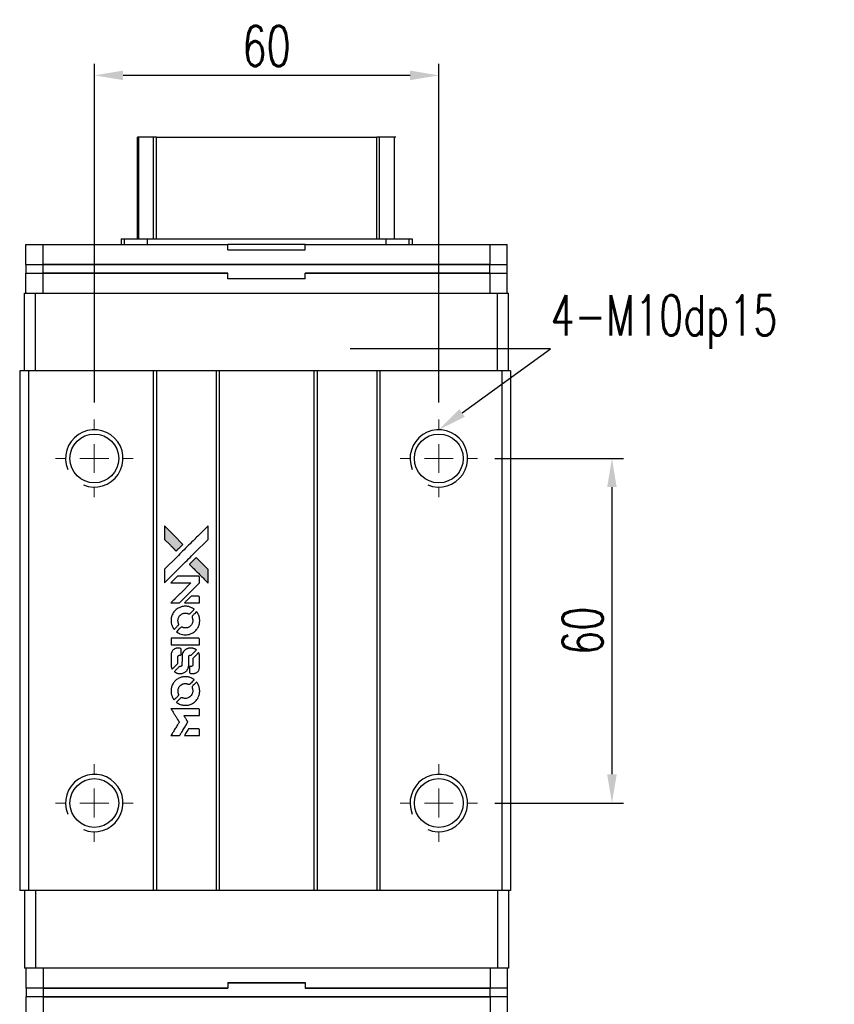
# Model space of a CAD drawing. Header units: millimetres. Extents: x 169 to 660, y 130 to 535.
# Tile 2 of 3: x 205 to 347, y 364 to 535. Entities that reach past the tile are written whole.
import ezdxf
from ezdxf import colors
from ezdxf.entities.mleader import LeaderData, LeaderLine
from ezdxf.math import Vec2, Vec3

# ---------------------------------------------------------------- set-up
doc = ezdxf.new("R2010")
doc.units = ezdxf.units.MM
doc.header["$PDSIZE"] = -1
doc.layers.add('DIM', color=4, linetype='Continuous')
doc.styles.add('CHN', font='SIMPLEX.shx', dxfattribs={"width": 0.7, "bigfont": 'CHINESET.shx'})
doc.styles.add('DIM-7', font='SIMPLEX.shx', dxfattribs={"width": 0.7, "bigfont": 'chineset.shx'})
doc.dimstyles.new('CNS', dxfattribs={"dimtxt": 3.5, "dimasz": 2.5, "dimexe": 1, "dimexo": 1.5, "dimgap": 0.09, "dimtad": 0, "dimdsep": 46, "dimtxsty": 'DIM-7', "dimcen": 0.09, "dimclrd": 1, "dimclre": 1, "dimclrt": 4, "dimadec": 0, "dimazin": 0, "dimtfac": 1, "dimtix": 1, "dimtmove": 2, "dimatfit": 3, "dimfxl": 1, "dimtvp": 0.971429, "dimtolj": 1, "dimarcsym": 0})

# ---------------------------------------------------------------- blocks, each defined once
blk = doc.blocks.new('SW_CENTERMARKSYMBOL_3')
at = {"color": 0, "linetype": 'Continuous', "lineweight": 18}
for p, q in [((0, 5), (0, 6.75)), ((0, 0), (0, 2.5)), ((-5, 0), (-6.75, 0)), ((0, 0), (-2.5, 0)), ((0, 0), (0, -2.5)), ((0, 0), (2.5, 0)), ((5, 0), (6.75, 0)), ((0, -5), (0, -6.75))]:
    blk.add_line(p, q, dxfattribs=at)
blk = doc.blocks.new('SW_CENTERMARKSYMBOL_4')
at = {"color": 0, "linetype": 'Continuous', "lineweight": 18}
for p, q in [((0, 5), (0, 6.75)), ((0, 0), (0, 2.5)), ((-5, 0), (-6.75, 0)), ((0, 0), (-2.5, 0)), ((0, 0), (0, -2.5)), ((0, 0), (2.5, 0)), ((5, 0), (6.75, 0)), ((0, -5), (0, -6.75))]:
    blk.add_line(p, q, dxfattribs=at)
blk = doc.blocks.new('SW_CENTERMARKSYMBOL_5')
at = {"color": 0, "linetype": 'Continuous', "lineweight": 18}
for p, q in [((0, 5), (0, 6.75)), ((0, 0), (0, 2.5)), ((-5, 0), (-6.75, 0)), ((0, 0), (-2.5, 0)), ((0, 0), (0, -2.5)), ((0, 0), (2.5, 0)), ((5, 0), (6.75, 0)), ((0, -5), (0, -6.75))]:
    blk.add_line(p, q, dxfattribs=at)
blk = doc.blocks.new('SW_CENTERMARKSYMBOL_6')
at = {"color": 0, "linetype": 'Continuous', "lineweight": 18}
for p, q in [((0, 5), (0, 6.75)), ((0, 0), (0, 2.5)), ((-5, 0), (-6.75, 0)), ((0, 0), (-2.5, 0)), ((0, 0), (0, -2.5)), ((0, 0), (2.5, 0)), ((5, 0), (6.75, 0)), ((0, -5), (0, -6.75))]:
    blk.add_line(p, q, dxfattribs=at)
blk = doc.blocks.new('LOGO2')
at = {"linetype": 'Continuous'}
h = blk.add_hatch(color=22, dxfattribs=at)
h.dxf.hatch_style = 1
h.paths.add_polyline_path([(583.53, 1429.73), (583.53, 1428.55), (583.53, 1427.37), (584.56, 1426.35, 0.000288), (584.95, 1425.96, 0.000479), (585.28, 1425.63, 0.000013), (585.58, 1425.34, 0.197177), (585.59, 1425.34, 0.197497), (585.59, 1425.34, 0.00004), (585.76, 1425.51, 0.000834), (585.95, 1425.7, 0.000506), (586.18, 1425.92), (586.76, 1426.5), (585.15, 1428.12)])
h.paths.add_polyline_path([(589.06, 1424.2), (588.47, 1423.62, 0.000476), (588.25, 1423.39, 0.000789), (588.06, 1423.2, 0.000035), (587.89, 1423.03, 0.19758), (587.89, 1423.03, 0.198396), (587.89, 1423.02, 0.000019), (588.12, 1422.79, 0.000582), (588.38, 1422.53, 0.000351), (588.68, 1422.23, 0.000108), (589.98, 1420.93, 0.000692), (590.64, 1420.28, 0.000077), (591.09, 1419.83, 0.197527), (591.11, 1419.82, 0.410181), (591.12, 1419.83, 0.000493), (591.12, 1420.07, 0.002424), (591.12, 1420.41, 0.000529), (591.12, 1420.98), (591.12, 1422.14), (590.09, 1423.17)])
at = {"color": 22}
for points in [[(584.56, 1426.35, 0.000288), (584.95, 1425.96, 0.000479), (585.28, 1425.63, 0.000013), (585.58, 1425.34, 0.197177), (585.59, 1425.34, 0.197497), (585.59, 1425.34, 0.00004), (585.76, 1425.51, 0.000836), (585.95, 1425.7, 0.000505), (586.18, 1425.92), (586.76, 1426.5), (585.15, 1428.12), (583.53, 1429.73), (583.53, 1428.55), (583.53, 1427.37)], [(584.95, 1421.21, -0.000056), (585.66, 1421.92, -0.000021), (586.65, 1422.91, -0.000021), (587.73, 1423.99, -0.000025), (588.75, 1425), (591.12, 1427.37), (591.12, 1428.54), (591.12, 1429.72), (589.52, 1428.13, 0.000274), (588.76, 1427.37, 0.000123), (587.75, 1426.37, 0.000121), (586.69, 1425.31, 0.000165), (585.73, 1424.35), (583.53, 1422.16), (583.53, 1420.98), (583.53, 1419.8)], [(588.68, 1422.23, 0.000108), (589.98, 1420.93, 0.000692), (590.64, 1420.28, 0.000077), (591.09, 1419.83, 0.197527), (591.11, 1419.82, 0.410182), (591.12, 1419.83, 0.000493), (591.12, 1420.07, 0.002424), (591.12, 1420.41, 0.000529), (591.12, 1420.98), (591.12, 1422.14), (590.09, 1423.17), (589.06, 1424.2), (588.47, 1423.62, 0.000476), (588.25, 1423.39, 0.000789), (588.06, 1423.2, 0.000035), (587.89, 1423.03, 0.19758), (587.89, 1423.03, 0.198396), (587.89, 1423.02, 0.000019), (588.12, 1422.79, 0.000582), (588.38, 1422.53, 0.000351)], [(585.41, 1416.31), (586.17, 1416.31), (587.91, 1418.06), (589.66, 1419.81), (589.66, 1420.29, 0.0008), (589.66, 1420.61, 0.010795), (589.65, 1420.72, 0.030495), (589.64, 1420.78, 0.080372), (589.63, 1420.83, 0.03816), (589.6, 1420.87, 0.041799), (589.57, 1420.91, 0.042486), (589.53, 1420.93, 0.042078), (589.49, 1420.96, 0.099276), (589.43, 1420.97, 0.003302), (589.19, 1420.97, 0.002586), (588.77, 1420.98, 0.000204), (587.64, 1420.97), (585.83, 1420.97), (585.25, 1420.39), (584.66, 1419.81), (586.4, 1419.8), (588.14, 1419.79), (586.42, 1418.08, 0.000253), (585.76, 1417.42, 0.000412), (585.2, 1416.87, 0.000041), (584.7, 1416.36, 0.041338), (584.68, 1416.34), (584.66, 1416.31)], [(588.34, 1416.31), (589.66, 1416.31), (589.66, 1416.8), (589.65, 1417.29), (589.62, 1417.35, 0.03146), (589.6, 1417.37, 0.026444), (589.58, 1417.4, 0.026444), (589.55, 1417.42, 0.031457), (589.53, 1417.44), (589.47, 1417.47), (588.82, 1417.48), (588.17, 1417.48), (587.6, 1416.9, 0.000745), (587.38, 1416.68, 0.001228), (587.19, 1416.49, 0.000087), (587.03, 1416.32, 0.195134), (587.03, 1416.32, 0.412117), (587.03, 1416.31, 0.000048), (587.41, 1416.31, 0.00109), (587.84, 1416.31, 0.000653)], [(584.7, 1412.97, 0.023681), (584.73, 1412.76, 0.022402), (584.78, 1412.55, 0.021929), (584.85, 1412.35, 0.020503), (584.94, 1412.15, 0.013745), (585, 1412.03, 0.009767), (585.07, 1411.9, 0.009658), (585.15, 1411.79, 0.027804), (585.21, 1411.71), (585.23, 1411.69), (585.59, 1412.05, 0.002053), (585.77, 1412.23, 0.006738), (585.88, 1412.35, 0.007826), (585.96, 1412.43, 0.063909), (585.99, 1412.47, 0.061532), (586.01, 1412.54, 0.068674), (586.02, 1412.6, 0.052072), (586, 1412.68, 0.019648), (585.97, 1412.79, -0.018366), (585.93, 1412.92, -0.0288), (585.9, 1413.04, -0.029061), (585.89, 1413.16, -0.019155), (585.89, 1413.29, -0.053809), (585.94, 1413.58, -0.058833), (586.04, 1413.85, -0.058566), (586.2, 1414.09, -0.052525), (586.42, 1414.29, -0.044733), (586.61, 1414.4, -0.040573), (586.82, 1414.49, -0.041123), (587.04, 1414.53, -0.04951), (587.25, 1414.54, -0.017369), (587.34, 1414.53, -0.024255), (587.43, 1414.51, -0.023787), (587.52, 1414.49, -0.015798), (587.61, 1414.45, 0.010631), (587.67, 1414.43, 0.033653), (587.71, 1414.42, 0.037806), (587.76, 1414.41, 0.016307), (587.81, 1414.41, 0.068179), (587.92, 1414.43, 0.095747), (588, 1414.47, 0.033418), (588.11, 1414.57, 0.002133), (588.42, 1414.88, 0.001452), (588.59, 1415.06, 0.012393), (588.67, 1415.14, 0.020479), (588.71, 1415.19, 0.344362), (588.71, 1415.21, 0.074287), (588.66, 1415.25, 0.005454), (588.53, 1415.34, 0.008391), (588.39, 1415.42, 0.017097), (588.27, 1415.48, 0.027375), (588.04, 1415.58, 0.02835), (587.8, 1415.66, 0.027723), (587.54, 1415.7, 0.023913), (587.27, 1415.72, 0.027047), (586.94, 1415.72, 0.031685), (586.64, 1415.67, 0.032425), (586.35, 1415.59, 0.031013), (586.07, 1415.47, 0.037914), (585.73, 1415.27, 0.040153), (585.44, 1415.03, 0.039834), (585.18, 1414.74, 0.036173), (584.97, 1414.4, 0.040752), (584.83, 1414.08, 0.035885), (584.73, 1413.71, 0.035491), (584.68, 1413.34, 0.037615)], [(585.71, 1411.22, 0.018008), (585.82, 1411.15, 0.009842), (585.95, 1411.07, 0.009807), (586.1, 1411, 0.015716), (586.22, 1410.94, 0.048467), (586.66, 1410.8, 0.045841), (587.14, 1410.75, 0.046006), (587.61, 1410.78, 0.049638), (588.06, 1410.9, 0.064819), (588.64, 1411.2, 0.06695), (589.11, 1411.65, 0.066691), (589.45, 1412.2, 0.063505), (589.65, 1412.83, 0.03135), (589.66, 1413, 0.010439), (589.67, 1413.24, 0.010391), (589.66, 1413.47, 0.032408), (589.64, 1413.63, 0.015696), (589.61, 1413.82, 0.018095), (589.56, 1414, 0.018551), (589.5, 1414.17, 0.018352), (589.42, 1414.33, 0.015568), (589.37, 1414.44, 0.009832), (589.29, 1414.56, 0.009795), (589.22, 1414.68, 0.023727), (589.16, 1414.76), (589.13, 1414.79), (588.77, 1414.43, 0.001528), (588.57, 1414.23, 0.010022), (588.47, 1414.12, 0.019586), (588.41, 1414.06, 0.061865), (588.38, 1414.01, 0.055054), (588.35, 1413.93, 0.061607), (588.35, 1413.85, 0.048725), (588.36, 1413.76, 0.020221), (588.39, 1413.64, -0.017722), (588.43, 1413.52, -0.02685), (588.45, 1413.4, -0.02759), (588.46, 1413.29, -0.020233), (588.46, 1413.17, -0.04793), (588.43, 1412.93, -0.048386), (588.35, 1412.7, -0.047866), (588.22, 1412.49, -0.044964), (588.06, 1412.3, -0.04333), (587.87, 1412.15, -0.050921), (587.66, 1412.03, -0.051473), (587.43, 1411.97, -0.0459), (587.19, 1411.94, -0.019014), (587.07, 1411.95, -0.024114), (586.96, 1411.96, -0.025081), (586.86, 1411.99, -0.023892), (586.76, 1412.02, 0.008624), (586.68, 1412.05, 0.026486), (586.62, 1412.06, 0.035074), (586.58, 1412.07, 0.02756), (586.52, 1412.07, 0.087163), (586.44, 1412.06, 0.073291), (586.36, 1412.01, 0.028074), (586.25, 1411.91, 0.002594), (585.99, 1411.66), (585.62, 1411.29)], [(587.17, 1409), (589.65, 1409), (589.65, 1409.49), (589.65, 1409.98), (589.63, 1410.04, 0.071429), (589.59, 1410.08, 0.054799), (589.54, 1410.13, 0.053585), (589.48, 1410.16, 0.060698), (589.42, 1410.17, 0.033975), (589.32, 1410.18), (588.05, 1410.18, 0.000726), (586.82, 1410.18, 0.001084), (585.74, 1410.17), (584.68, 1410.17), (584.68, 1409.58), (584.68, 1409)], [(584.69, 1405.36, 0.018538), (584.7, 1405.28, 0.010695), (584.72, 1405.2, 0.01068), (584.74, 1405.11, 0.017678), (584.76, 1405.03, 0.013849), (584.79, 1404.95, 0.011814), (584.83, 1404.86, 0.004513), (584.86, 1404.78, 0.290035), (584.88, 1404.77, 0.196418), (584.88, 1404.78, 0.000124), (585.03, 1404.92, 0.001477), (585.19, 1405.08, 0.000898), (585.38, 1405.27), (585.88, 1405.77), (585.88, 1406.39, -0.001471), (585.88, 1406.86, -0.028714), (585.89, 1407, -0.097073), (585.92, 1407.08, -0.084199), (585.98, 1407.15, -0.042698), (586.02, 1407.18, -0.053912), (586.07, 1407.21, -0.051004), (586.12, 1407.22, -0.032967), (586.18, 1407.22, 0.00807), (586.21, 1407.22, 0.003023), (586.26, 1407.22, 0.002994), (586.31, 1407.23, 0.003629), (586.35, 1407.23), (586.46, 1407.24), (586.46, 1407.71, 0.001618), (586.46, 1407.94, 0.005206), (586.45, 1408.09, 0.00535), (586.45, 1408.19, 0.060675), (586.44, 1408.24, 0.048484), (586.43, 1408.26, 0.02389), (586.42, 1408.29, 0.022812), (586.4, 1408.31, 0.02462), (586.38, 1408.34, 0.061781), (586.32, 1408.39, 0.080179), (586.25, 1408.41, 0.048561), (586.16, 1408.43, 0.010021), (585.99, 1408.43, 0.016602), (585.77, 1408.42, 0.031409), (585.6, 1408.4, 0.036474), (585.44, 1408.36, 0.03439), (585.29, 1408.29, 0.065928), (585.06, 1408.13, 0.069066), (584.88, 1407.91, 0.065697), (584.75, 1407.64, 0.051559), (584.69, 1407.33, 0.020904), (584.69, 1407.16, 0.000451), (584.68, 1406.34, 0.000419), (584.68, 1405.52, 0.022759)], [(585.33, 1404.27, 0.023289), (585.45, 1404.2, 0.026845), (585.57, 1404.13, 0.026047), (585.7, 1404.09, 0.019751), (585.85, 1404.04, 0.013249), (585.93, 1404.03, 0.025169), (586, 1404.02, 0.016532), (586.08, 1404.01, 0.002937), (586.24, 1404.01, 0.003317), (586.38, 1404.01, 0.011808), (586.47, 1404.02, 0.01777), (586.53, 1404.02, 0.021476), (586.6, 1404.03, 0.04325), (586.86, 1404.12, 0.045753), (587.1, 1404.24, 0.04649), (587.31, 1404.41, 0.047672), (587.49, 1404.61, 0.025315), (587.54, 1404.69, 0.015208), (587.6, 1404.8, 0.01512), (587.65, 1404.91, 0.022488), (587.69, 1405.01, 0.027857), (587.73, 1405.17, 0.034138), (587.75, 1405.32, 0.014286), (587.76, 1405.55, 0.00124), (587.76, 1406.13, -0.00103), (587.76, 1406.49, -0.002552), (587.76, 1406.75, -0.001594), (587.76, 1406.95, -0.047676), (587.77, 1407, -0.085307), (587.8, 1407.09, -0.097789), (587.87, 1407.15, -0.085947), (587.95, 1407.2, -0.051339), (588.07, 1407.22, 0.014634), (588.11, 1407.22, 0.015028), (588.15, 1407.23, 0.014927), (588.18, 1407.24, 0.059415), (588.2, 1407.24, 0.070595), (588.24, 1407.27, 0.00028), (588.66, 1407.69, 0.000111), (589.08, 1408.11, 0.200239), (589.09, 1408.13, 0.268906), (589.09, 1408.14, 0.001866), (588.98, 1408.2, 0.007532), (588.88, 1408.25, 0.017818), (588.81, 1408.29, 0.013256), (588.72, 1408.32, 0.011636), (588.63, 1408.35, 0.011528), (588.54, 1408.38, 0.012303), (588.45, 1408.4, 0.0423), (588.31, 1408.42, 0.013657), (588.1, 1408.42, 0.013857), (587.89, 1408.42, 0.037428), (587.74, 1408.4, 0.014927), (587.64, 1408.37, 0.0122), (587.53, 1408.34, 0.012518), (587.43, 1408.3, 0.023062), (587.36, 1408.27, 0.065961), (587.08, 1408.08, 0.06055), (586.85, 1407.82, 0.059676), (586.68, 1407.51, 0.060497), (586.6, 1407.16, 0.025683), (586.59, 1407.09, 0.001528), (586.59, 1406.87, 0.002124), (586.59, 1406.59, 0.001173), (586.59, 1406.25, -0.000809), (586.58, 1405.65, -0.017164), (586.58, 1405.48, -0.063931), (586.56, 1405.38, -0.108429), (586.52, 1405.31, -0.052941), (586.47, 1405.28, -0.063675), (586.42, 1405.25, -0.050562), (586.36, 1405.24, -0.020337), (586.27, 1405.23, 0.009897), (586.22, 1405.22, 0.016482), (586.17, 1405.22, 0.019019), (586.14, 1405.21, 0.06043), (586.11, 1405.2, 0.076267), (586.06, 1405.16, 0.00054), (585.68, 1404.77, 0.000307), (585.28, 1404.37, 0.142594), (585.26, 1404.34, 0.232419), (585.27, 1404.33, 0.022995), (585.28, 1404.31, 0.024627), (585.31, 1404.29, 0.015407)], [(587.91, 1404.2, 0.065483), (587.94, 1404.15, 0.053271), (587.98, 1404.1, 0.052018), (588.04, 1404.05, 0.0556), (588.1, 1404.02, 0.036839), (588.14, 1404.01, 0.026922), (588.18, 1404.01, 0.016905), (588.25, 1404, 0.004317), (588.35, 1404, 0.016369), (588.56, 1404.01, 0.029936), (588.74, 1404.03, 0.03418), (588.89, 1404.07, 0.031327), (589.04, 1404.14, 0.046935), (589.23, 1404.25, 0.054053), (589.38, 1404.39, 0.053701), (589.5, 1404.56, 0.045364), (589.58, 1404.76, 0.032479), (589.63, 1404.94, 0.03386), (589.65, 1405.12, 0.013578), (589.66, 1405.4, 0.001155), (589.66, 1406.13, 0.000413), (589.65, 1406.75, 0.005008), (589.65, 1406.99, 0.013199), (589.64, 1407.13, 0.033956), (589.63, 1407.22, 0.013909), (589.6, 1407.32, 0.010864), (589.57, 1407.43, 0.010938), (589.54, 1407.53, 0.028702), (589.51, 1407.6), (589.48, 1407.65), (588.97, 1407.15), (588.46, 1406.65), (588.46, 1406.06, -0.001504), (588.46, 1405.81, -0.00328), (588.46, 1405.62, -0.001901), (588.46, 1405.47, -0.061333), (588.45, 1405.43, -0.063621), (588.43, 1405.38, -0.048633), (588.4, 1405.33, -0.046769), (588.35, 1405.29, -0.047961), (588.3, 1405.26, -0.02678), (588.25, 1405.24, -0.050957), (588.22, 1405.23, -0.029398), (588.17, 1405.22, -0.00401), (588.06, 1405.22), (587.89, 1405.21), (587.89, 1404.74, 0.001061), (587.89, 1404.46, 0.009147), (587.89, 1404.33, 0.020721), (587.9, 1404.26, 0.051619)], [(584.7, 1400.71, 0.024131), (584.73, 1400.49, 0.022344), (584.78, 1400.28, 0.021883), (584.86, 1400.06, 0.020884), (584.95, 1399.85, 0.010669), (585.01, 1399.74, 0.010389), (585.08, 1399.62, 0.010913), (585.15, 1399.51, 0.022227), (585.2, 1399.44), (585.23, 1399.41), (585.6, 1399.78, 0.002452), (585.74, 1399.93, 0.003628), (585.87, 1400.06, 0.001662), (585.97, 1400.17, 0.070159), (585.99, 1400.2, 0.047671), (586, 1400.22, 0.018624), (586.01, 1400.25, 0.017921), (586.01, 1400.29, 0.018804), (586.01, 1400.32, 0.018255), (586.02, 1400.37, 0.041312), (586.01, 1400.41, 0.037164), (586, 1400.44, 0.012342), (585.98, 1400.49, -0.015101), (585.94, 1400.62, -0.035998), (585.91, 1400.72, -0.033244), (585.9, 1400.82, -0.011249), (585.9, 1400.97, -0.004059), (585.9, 1401.1, -0.019693), (585.9, 1401.17, -0.027943), (585.91, 1401.22, -0.014411), (585.93, 1401.3, -0.033089), (585.98, 1401.46, -0.033887), (586.06, 1401.62, -0.034021), (586.16, 1401.77, -0.033942), (586.28, 1401.9, -0.02816), (586.42, 1402.01, -0.035032), (586.56, 1402.11, -0.035269), (586.71, 1402.18, -0.029196), (586.87, 1402.23, -0.037862), (587.07, 1402.27, -0.043657), (587.25, 1402.27, -0.043064), (587.44, 1402.24, -0.035184), (587.63, 1402.18, 0.033699), (587.72, 1402.15, 0.052815), (587.8, 1402.14, 0.059167), (587.88, 1402.14, 0.058972), (587.95, 1402.17, 0.059208), (588.01, 1402.2, 0.021125), (588.08, 1402.26, 0.008691), (588.2, 1402.38, 0.000851), (588.47, 1402.66, 0.001873), (588.61, 1402.8, 0.013884), (588.68, 1402.87, 0.022355), (588.71, 1402.92, 0.341453), (588.71, 1402.93, 0.073011), (588.67, 1402.97, 0.004587), (588.54, 1403.06, 0.00748), (588.4, 1403.14, 0.016837), (588.29, 1403.2, 0.028606), (588.03, 1403.31, 0.031352), (587.77, 1403.39, 0.031004), (587.5, 1403.44, 0.0268), (587.21, 1403.45, 0.026698), (586.9, 1403.44, 0.03002), (586.6, 1403.39, 0.030357), (586.32, 1403.31, 0.028554), (586.05, 1403.19, 0.062944), (585.53, 1402.85, 0.062206), (585.12, 1402.39, 0.062448), (584.83, 1401.84, 0.064355), (584.69, 1401.25, 0.017377), (584.69, 1401.13, 0.008369), (584.68, 1400.98, 0.008367), (584.69, 1400.82, 0.01757)], [(585.71, 1398.95, 0.064158), (586.28, 1398.64, 0.06356), (586.92, 1398.49, 0.064004), (587.57, 1398.5, 0.066747), (588.19, 1398.68, 0.04321), (588.58, 1398.89, 0.044737), (588.91, 1399.17, 0.044901), (589.2, 1399.49, 0.044184), (589.42, 1399.87, 0.026293), (589.54, 1400.15, 0.033344), (589.62, 1400.43, 0.033227), (589.66, 1400.71, 0.025815), (589.67, 1401.02, 0.023119), (589.65, 1401.32, 0.031044), (589.6, 1401.58, 0.031337), (589.52, 1401.84, 0.024258), (589.4, 1402.11, 0.015622), (589.35, 1402.2, 0.008495), (589.28, 1402.31, 0.008415), (589.21, 1402.42, 0.020814), (589.16, 1402.49), (589.13, 1402.53), (588.77, 1402.17, 0.002843), (588.5, 1401.9, 0.033917), (588.41, 1401.79, 0.087906), (588.36, 1401.71, 0.073302), (588.35, 1401.61, 0.022047), (588.35, 1401.56, 0.026465), (588.36, 1401.52, 0.022233), (588.37, 1401.47, 0.009985), (588.39, 1401.4, -0.039011), (588.45, 1401.17, -0.044398), (588.46, 1400.95, -0.045096), (588.44, 1400.72, -0.04265), (588.38, 1400.5, -0.071154), (588.21, 1400.19, -0.068827), (587.96, 1399.94, -0.068713), (587.64, 1399.76, -0.070507), (587.3, 1399.68, -0.028605), (587.15, 1399.67, -0.031418), (587.01, 1399.69, -0.031044), (586.86, 1399.72, -0.02668), (586.72, 1399.76, 0.038913), (586.63, 1399.79, 0.043732), (586.55, 1399.8, 0.047754), (586.47, 1399.8, 0.075756), (586.41, 1399.78, 0.07294), (586.37, 1399.76, 0.003456), (586.27, 1399.67, 0.005023), (586.15, 1399.55, 0.002422), (585.99, 1399.39, 0.000819), (585.85, 1399.25, 0.001349), (585.73, 1399.13, 0.0001), (585.62, 1399.02, 0.205335), (585.62, 1399.02, 0.219821), (585.62, 1399.01, 0.002494), (585.65, 1399, 0.007089), (585.67, 1398.98, 0.004494)], [(585.42, 1393.22), (586.17, 1393.22), (586.3, 1393.42, -0.000297), (586.38, 1393.55, -0.000037), (586.55, 1393.82, -0.000043), (586.75, 1394.15, -0.000036), (586.96, 1394.5, 0.000044), (587.17, 1394.84, 0.000063), (587.36, 1395.14, 0.000035), (587.51, 1395.4, 0.0009), (587.55, 1395.47), (587.62, 1395.57), (587.53, 1395.7, 0.001175), (587.49, 1395.78, 0.000208), (587.4, 1395.92, 0.000225), (587.3, 1396.09, 0.000203), (587.19, 1396.26, -0.000711), (587.09, 1396.42, -0.001119), (587, 1396.56, -0.000263), (586.92, 1396.69, -0.04589), (586.91, 1396.7, -0.519312), (586.92, 1396.71, -0.001914), (587.12, 1396.72, -0.003124), (587.46, 1396.72, -0.000285), (588.28, 1396.72), (589.66, 1396.72), (589.66, 1397.2, 0.001727), (589.66, 1397.54, 0.025279), (589.65, 1397.67, 0.073886), (589.63, 1397.74, 0.07426), (589.6, 1397.8, 0.03264), (589.58, 1397.81, 0.01784), (589.56, 1397.83, 0.017712), (589.54, 1397.85, 0.026854), (589.52, 1397.86), (589.47, 1397.89), (587.07, 1397.89), (584.67, 1397.89), (584.68, 1397.87, -0.004595), (584.7, 1397.85, -0.00016), (584.74, 1397.77, -0.000298), (584.8, 1397.69, -0.000208), (584.86, 1397.59, 0.000986), (585.03, 1397.3, 0.00025), (585.32, 1396.84, 0.000268), (585.63, 1396.35, 0.000436), (585.9, 1395.93, -0.002932), (585.98, 1395.79, -0.004718), (586.06, 1395.67, -0.001113), (586.12, 1395.57, -0.227179), (586.12, 1395.55, -0.045982), (586.11, 1395.54, -0.000145), (586.03, 1395.4, -0.000825), (585.93, 1395.24, -0.000517), (585.81, 1395.06, 0.000056), (585.42, 1394.42, 0.000289), (585.2, 1394.07, 0.000481), (585.04, 1393.81, 0.000418), (584.87, 1393.54), (584.67, 1393.22)], [(588.34, 1393.22), (589.66, 1393.22), (589.66, 1393.7, 0.000842), (589.66, 1394, 0.010591), (589.66, 1394.12, 0.028995), (589.65, 1394.18, 0.069543), (589.64, 1394.23, 0.051063), (589.61, 1394.27, 0.039932), (589.57, 1394.31, 0.039414), (589.53, 1394.35, 0.045845), (589.49, 1394.37, 0.094811), (589.44, 1394.39, 0.007124), (589.31, 1394.39, 0.004713), (589.09, 1394.39, 0.000534), (588.59, 1394.39), (587.73, 1394.39), (587.65, 1394.27, 0.000828), (587.44, 1393.92, 0.000879), (587.22, 1393.57, 0.000048), (587.02, 1393.23, 0.137596), (587.01, 1393.22, 0.413028), (587.02, 1393.22, 0.000016), (587.4, 1393.22, 0.000623), (587.83, 1393.22, 0.000374)]]:
    blk.add_lwpolyline(points, format="xyb", close=True, dxfattribs=at)
blk = doc.blocks.new('*D89')
at = {"color": 7, "lineweight": -2}
for p, q in [((287.86, 458.82), (310.26, 458.82)), ((308.26, 453.82), (308.26, 403.82)), ((287.86, 398.82), (310.26, 398.82))]:
    blk.add_line(p, q, dxfattribs=at)
at = {"color": 7}
for points in [[(307.42, 453.82), (309.09, 453.82), (308.26, 458.82)], [(307.42, 403.82), (309.09, 403.82), (308.26, 398.82)]]:
    blk.add_solid(points, dxfattribs=at)
at = {"layer": 'DEFPOINTS', "color": 0}
for p in [(284.86, 458.82), (284.86, 398.82), (308.26, 398.82)]:
    blk.add_point(p, dxfattribs=at)
at = {"color": 7, "insert": (303.16, 428.82), "char_height": 7, "attachment_point": 5, "rotation": 90, "style": 'DIM-7'}
blk.add_mtext('\\A1;60', dxfattribs=at)
blk = doc.blocks.new('*D90')
at = {"color": 7, "lineweight": -2}
for p, q in [((218.11, 468.57), (218.11, 527.52)), ((278.11, 468.57), (278.11, 527.52)), ((273.11, 525.52), (223.11, 525.52))]:
    blk.add_line(p, q, dxfattribs=at)
at = {"color": 7}
for points in [[(223.11, 526.35), (223.11, 524.69), (218.11, 525.52)], [(273.11, 526.35), (273.11, 524.69), (278.11, 525.52)]]:
    blk.add_solid(points, dxfattribs=at)
at = {"layer": 'DEFPOINTS', "color": 0}
for p in [(218.11, 525.52), (218.11, 465.57), (278.11, 465.57)]:
    blk.add_point(p, dxfattribs=at)
at = {"color": 7, "insert": (248.11, 530.62), "char_height": 7, "attachment_point": 5, "style": 'DIM-7'}
blk.add_mtext('\\A1;60', dxfattribs=at)

msp = doc.modelspace()

# ---------------------------------------------------------------- linework, layer by layer
at = {"color": 7, "linetype": 'Continuous', "lineweight": 25}
for p, q in [((225.607, 497.07), (225.607, 514.756)), ((225.846, 497.07), (225.846, 514.756)), ((228.422, 497.07), (228.422, 514.756)), ((228.917, 514.756), (267.297, 514.756)), ((228.917, 497.07), (228.917, 514.756)), ((267.297, 497.07), (267.297, 514.756)), ((267.791, 497.07), (267.791, 514.756)), ((270.367, 497.07), (270.367, 514.756)), ((206.182, 492.57), (206.182, 496.07)), ((206.182, 496.07), (209.182, 496.07)), ((209.182, 492.57), (209.182, 496.07)), ((209.182, 496.07), (241.357, 496.07)), ((222.754, 497.07), (222.754, 496.07)), ((222.754, 497.07), (223.307, 497.07)), ((223.307, 497.07), (223.307, 496.07)), ((223.307, 497.07), (227.321, 497.07)), ((227.321, 497.07), (227.321, 496.07)), ((227.321, 497.07), (268.893, 497.07)), ((241.357, 495.17), (241.357, 496.07)), ((254.857, 496.07), (241.357, 496.07)), ((254.857, 495.17), (254.857, 496.07)), ((254.857, 496.07), (287.032, 496.07)), ((268.893, 497.07), (268.893, 496.07)), ((268.893, 497.07), (272.907, 497.07)), ((272.907, 497.07), (272.907, 496.07)), ((272.907, 497.07), (273.459, 497.07)), ((273.459, 497.07), (273.459, 496.07)), ((287.032, 492.57), (287.032, 496.07)), ((287.032, 496.07), (290.032, 496.07)), ((290.032, 492.57), (290.032, 496.07)), ((241.357, 495.17), (254.857, 495.17)), ((206.182, 492.57), (209.182, 492.57)), ((206.207, 491.07), (206.207, 492.57)), ((209.182, 492.57), (287.032, 492.57)), ((209.207, 491.07), (209.207, 492.57)), ((287.007, 492.57), (209.207, 492.57)), ((287.007, 491.07), (287.007, 492.57)), ((287.032, 492.57), (290.032, 492.57)), ((290.007, 491.07), (290.007, 492.57)), ((206.182, 487.57), (206.182, 491.07)), ((206.182, 491.07), (209.182, 491.07)), ((209.182, 487.57), (209.182, 491.07)), ((209.182, 491.07), (241.357, 491.07)), ((241.357, 491.07), (209.207, 491.07)), ((241.357, 490.17), (241.357, 491.07)), ((241.357, 490.07), (241.357, 491.07)), ((254.857, 490.17), (254.857, 491.07)), ((254.857, 491.07), (287.032, 491.07)), ((287.007, 491.07), (254.857, 491.07)), ((254.857, 490.07), (254.857, 491.07)), ((287.032, 487.57), (287.032, 491.07)), ((287.032, 491.07), (290.032, 491.07)), ((290.032, 487.57), (290.032, 491.07)), ((241.357, 490.17), (254.857, 490.17)), ((254.857, 490.07), (241.357, 490.07)), ((205.957, 474.07), (205.957, 487.57)), ((205.957, 487.57), (207.857, 487.57)), ((207.857, 474.07), (207.857, 487.57)), ((207.857, 487.57), (288.357, 487.57)), ((288.357, 474.07), (288.357, 487.57)), ((288.357, 487.57), (290.257, 487.57)), ((290.257, 474.07), (290.257, 487.57)), ((205.107, 474.07), (205.107, 383.57)), ((206.657, 474.07), (205.107, 474.07)), ((206.657, 474.07), (206.657, 383.57)), ((228.357, 474.07), (206.657, 474.07)), ((228.357, 474.07), (228.357, 383.57)), ((228.907, 474.07), (228.357, 474.07)), ((228.907, 474.07), (228.907, 383.57)), ((239.307, 474.07), (228.907, 474.07)), ((239.307, 474.07), (239.307, 383.57)), ((239.857, 474.07), (239.307, 474.07)), ((239.857, 474.07), (239.857, 383.57)), ((256.357, 474.07), (239.857, 474.07)), ((256.357, 474.07), (256.357, 383.57)), ((256.907, 474.07), (256.357, 474.07)), ((256.907, 474.07), (256.907, 383.57)), ((267.307, 474.07), (256.907, 474.07)), ((267.307, 474.07), (267.307, 383.57)), ((267.857, 474.07), (267.307, 474.07)), ((267.857, 474.07), (267.857, 383.57)), ((289.057, 474.07), (267.857, 474.07)), ((289.057, 474.07), (289.057, 383.57)), ((290.607, 474.07), (289.057, 474.07)), ((290.607, 474.07), (290.607, 383.57)), ((206.657, 383.57), (205.107, 383.57)), ((205.957, 383.57), (205.957, 370.07)), ((228.357, 383.57), (206.657, 383.57)), ((207.857, 383.57), (207.857, 370.07)), ((228.907, 383.57), (228.357, 383.57)), ((239.307, 383.57), (228.907, 383.57)), ((239.857, 383.57), (239.307, 383.57)), ((256.357, 383.57), (239.857, 383.57)), ((256.907, 383.57), (256.357, 383.57)), ((267.307, 383.57), (256.907, 383.57)), ((267.857, 383.57), (267.307, 383.57)), ((289.057, 383.57), (267.857, 383.57)), ((288.357, 383.57), (288.357, 370.07)), ((290.607, 383.57), (289.057, 383.57)), ((290.257, 383.57), (290.257, 370.07)), ((207.857, 370.07), (205.957, 370.07)), ((206.182, 370.07), (206.182, 366.57)), ((288.357, 370.07), (207.857, 370.07)), ((209.182, 370.07), (209.182, 366.57)), ((287.032, 370.07), (287.032, 366.57)), ((290.257, 370.07), (288.357, 370.07)), ((290.032, 370.07), (290.032, 366.57)), ((241.357, 367.57), (241.357, 366.57)), ((241.357, 367.57), (254.857, 367.57)), ((241.357, 367.47), (241.357, 366.57)), ((254.857, 367.47), (241.357, 367.47)), ((254.857, 367.57), (254.857, 366.57)), ((254.857, 367.47), (254.857, 366.57)), ((209.182, 366.57), (206.182, 366.57)), ((206.207, 366.57), (206.207, 365.07)), ((241.357, 366.57), (209.182, 366.57)), ((209.207, 366.57), (209.207, 365.07)), ((209.207, 366.57), (241.357, 366.57)), ((287.032, 366.57), (254.857, 366.57)), ((254.857, 366.57), (287.007, 366.57)), ((287.007, 366.57), (287.007, 365.07)), ((290.032, 366.57), (287.032, 366.57)), ((290.007, 366.57), (290.007, 365.07)), ((206.182, 365.07), (206.182, 361.57)), ((209.182, 365.07), (206.182, 365.07)), ((209.182, 365.07), (209.182, 361.57)), ((287.032, 365.07), (209.182, 365.07)), ((209.207, 365.07), (287.007, 365.07)), ((287.032, 365.07), (287.032, 361.57)), ((290.032, 365.07), (287.032, 365.07)), ((290.032, 365.07), (290.032, 361.57))]:
    msp.add_line(p, q, dxfattribs=at)
for centre in [(218.107, 458.82), (278.107, 458.82), (218.107, 398.82), (278.107, 398.82)]:
    msp.add_circle(centre, 4.25, dxfattribs=at)
for centre in [(218.107, 458.82), (278.107, 458.82), (218.107, 398.82), (278.107, 398.82)]:
    msp.add_arc(centre, 5, 247.5, 202.5)
for points, knots in [([(225.846, 514.756), (225.784, 514.756), (225.719, 514.756), (225.629, 514.756), (225.607, 514.756), (225.607, 514.756)], [0, 0, 0, 0, 0.5, 0.5, 1, 1, 1, 1]), ([(228.422, 514.756), (228.375, 514.756), (228.281, 514.756), (227.992, 514.756), (227.796, 514.756), (227.324, 514.756), (227.049, 514.756), (226.462, 514.756), (226.152, 514.756), (225.846, 514.756)], [0, 0, 0, 0, 0.25, 0.25, 0.5, 0.5, 0.75, 0.75, 1, 1, 1, 1]), ([(228.917, 514.756), (228.862, 514.756), (228.804, 514.756), (228.692, 514.756), (228.638, 514.756), (228.544, 514.756), (228.505, 514.756), (228.448, 514.756), (228.43, 514.756), (228.422, 514.756)], [0, 0, 0, 0, 0.25, 0.25, 0.5, 0.5, 0.75, 0.75, 1, 1, 1, 1]), ([(267.791, 514.756), (267.783, 514.756), (267.765, 514.756), (267.708, 514.756), (267.669, 514.756), (267.576, 514.756), (267.521, 514.756), (267.409, 514.756), (267.351, 514.756), (267.297, 514.756)], [0, 0, 0, 0, 0.25, 0.25, 0.5, 0.5, 0.75, 0.75, 1, 1, 1, 1]), ([(270.367, 514.756), (270.062, 514.756), (269.751, 514.756), (269.164, 514.756), (268.889, 514.756), (268.417, 514.756), (268.222, 514.756), (267.932, 514.756), (267.838, 514.756), (267.791, 514.756)], [0, 0, 0, 0, 0.25, 0.25, 0.5, 0.5, 0.75, 0.75, 1, 1, 1, 1]), ([(270.607, 514.756), (270.607, 514.756), (270.584, 514.756), (270.494, 514.756), (270.429, 514.756), (270.367, 514.756)], [0, 0, 0, 0, 0.5, 0.5, 1, 1, 1, 1])]:
    msp.add_open_spline(points, degree=3, knots=knots, dxfattribs=at)

# ---------------------------------------------------------------- block references
at = {"color": 7, "linetype": 'Continuous', "lineweight": 0}
for name, p in [('SW_CENTERMARKSYMBOL_3', (218.107, 458.82)), ('SW_CENTERMARKSYMBOL_5', (278.107, 458.82)), ('SW_CENTERMARKSYMBOL_4', (218.107, 398.82)), ('SW_CENTERMARKSYMBOL_6', (278.107, 398.82))]:
    msp.add_blockref(name, p, dxfattribs=at)
at = {"layer": 'DIM'}
msp.add_blockref('LOGO2', (-353.212, -982.646), dxfattribs=at)

# ---------------------------------------------------------------- dimensions: what is measured, and where the dimension line sits
at = {"color": 0}
dim = msp.add_linear_dim(base=(218.107, 525.521), p1=(278.107, 465.57), p2=(218.107, 465.57), dimstyle='CNS', override={"dimscale": 2, "dimgap": 0.8, "dimtad": 1, "dimclrd": 7, "dimclre": 7, "dimclrt": 7, "dimadec": 2, "dimazin": 2, "dimtmove": 1}, dxfattribs=at)
dim.commit()
dim.dimension.update_dxf_attribs({"geometry": '*D90', "text_midpoint": (248.107, 530.621)})
dim = msp.add_linear_dim(base=(308.257, 398.82), p1=(284.857, 458.82), p2=(284.857, 398.82), angle=90, dimstyle='CNS', override={"dimscale": 2, "dimgap": 0.8, "dimtad": 1, "dimclrd": 7, "dimclre": 7, "dimclrt": 7, "dimadec": 2, "dimazin": 2, "dimtmove": 1}, dxfattribs=at)
dim.commit()
dim.dimension.update_dxf_attribs({"geometry": '*D89', "text_midpoint": (303.157, 428.82)})

# ---------------------------------------------------------------- leaders
at = {"layer": 'DIM', "color": 0}
ml = msp.add_multileader_mtext('Standard', dxfattribs=at)
ml.set_content('4-M10dp15', style='CHN')
ml.set_leader_properties()
ml.build(insert=Vec2(0, 0))
ml.multileader.update_dxf_attribs({"text_left_attachment_type": 6, "text_right_attachment_type": 6, "dogleg_length": 0, "arrow_head_size": 5, "scale": 2})
ctx = ml.context
ctx.base_point, ctx.scale, ctx.char_height, ctx.arrow_head_size, ctx.landing_gap_size, ctx.plane_origin = Vec3(297.581, 477.894), 2, 7, 5, 0, Vec3(192.632, 473.82)
ctx.left_attachment, ctx.right_attachment = 6, 6
notes = []
notes.append((ctx, [(0, (1, 1, 0), (297.581, 477.894), (1, 0), 0, [(0, [(278.107, 463.82)], 0, [])])]))
ctx.mtext.insert, ctx.mtext.flow_direction = Vec3(297.581, 487.228), 5
for ctx, leaders in notes:
    for number, flags, end, landing, length, lines in leaders:
        leader = LeaderData()
        leader.index, (leader.has_last_leader_line, leader.has_dogleg_vector, leader.attachment_direction) = number, flags
        leader.last_leader_point, leader.dogleg_vector, leader.dogleg_length = Vec3(end), Vec3(landing), length
        for number, points, colour, breaks in lines:
            line = LeaderLine()
            line.index, line.vertices, line.color, line.breaks = number, Vec3.list(points), colors.encode_raw_color(colour), breaks
            leader.lines.append(line)
        ctx.leaders.append(leader)

doc.saveas('drawing.dxf')
